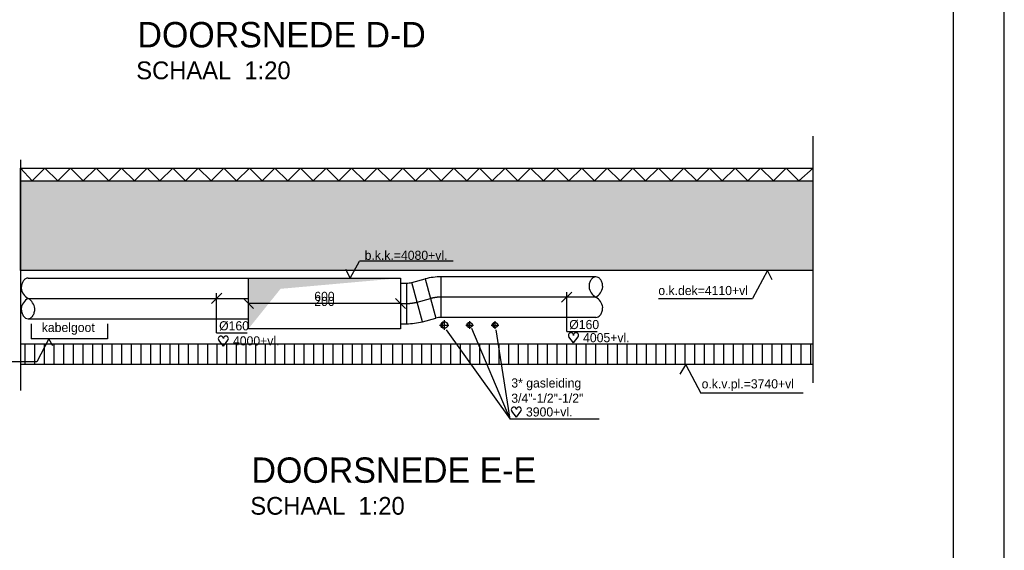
# Model space of a CAD drawing. Extents: x 25315 to 170951, y 867852 to 951952.
# Tile 117 of 119: x 151541 to 170951, y 910768 to 921223. Entities that reach past the tile are written whole.
import ezdxf
from ezdxf.enums import TextEntityAlignment as Align

# ---------------------------------------------------------------- set-up
doc = ezdxf.new("R2010")
doc.units = 0
doc.header["$LTSCALE"] = 100
for name, pattern in [('2322107', [2000, 1000, 1000]), ('CENTER2', [11.25, 7.5, -1.25, 1.25, -1.25]), ('CENTER4', [5, 3.125, -0.625, 0.625, -0.625])]:
    doc.linetypes.add(name, pattern=pattern)
doc.layers.get('0').update_dxf_attribs({"linetype": 'CONTINUOUS'})
for name, color, linetype in [('00KAD025', 2, 'CONTINUOUS'), ('00KAD070', 5, 'CONTINUOUS'), ('BOUW', 8, 'CONTINUOUS'), ('WL561---_AANVOER', 4, 'CONTINUOUS'), ('WL570---', 3, 'CONTINUOUS'), ('WL570---_HARTLIJN', 7, 'CONTINUOUS'), ('WL570---_RETOUR', 3, 'CONTINUOUS'), ('WL570---_TOEVOER', 3, 'CONTINUOUS'), ('WM561---', 1, 'CONTINUOUS'), ('WM570---', 1, 'CONTINUOUS')]:
    doc.layers.add(name, color=color, linetype=linetype)
doc.styles.add('BURO-018', font='BUROFONT.shx', dxfattribs={"height": 180})
doc.styles.add('BURO-035', font='BUROFONT.shx', dxfattribs={"height": 350})
doc.styles.add('BURO-050', font='BUROFONT.shx', dxfattribs={"height": 500})

# ---------------------------------------------------------------- blocks, each defined once
blk = doc.blocks.new('LU-2-KIZ')
at = {"color": 0, "linetype": 'CONTINUOUS'}
for p, q in [((-0.5, 0.5), (0.5, 0.5)), ((-0.5, -0.5), (-0.5, 0.5)), ((0.5, 0.5), (0.5, -0.5)), ((0.5, -0.5), (-0.5, -0.5))]:
    blk.add_line(p, q, dxfattribs=at)
for points in [[(-0.5, 0.5), (-0.2887, 0.2887), (0.5, 0.5)], [(-0.5, 0.5), (-0.2887, 0.2887), (-0.5, -0.5)]]:
    blk.add_solid(points, dxfattribs=at)
blk = doc.blocks.new('LU-1D-K-A0')
at = {"color": 0, "linetype": 'CONTINUOUS'}
for p, q in [((-0.5, 80), (0.5, 80)), ((-0.5, -80), (0.5, -80))]:
    blk.add_line(p, q, dxfattribs=at)
at = {"layer": 'WL570---_HARTLIJN', "linetype": 'CENTER2'}
blk.add_line((-0.5, 0), (0.5, 0), dxfattribs=at)
blk = doc.blocks.new('LU-1-KB')
at = {"color": 0, "linetype": 'CONTINUOUS'}
for points in [[(0.168, 0.25, 0.068022), (0.155, 0.349, 0.080261), (0.119, 0.427, 0.107085), (0.061, 0.483, 0.138897), (0, 0.5, 0.138897), (-0.061, 0.483, 0.107085), (-0.119, 0.427, 0.080261), (-0.155, 0.349, 0.068022), (-0.168, 0.25, 0.068022)], [(0, -0.5, 0.138897), (0.061, -0.483, 0.107085), (0.119, -0.427, 0.080261), (0.155, -0.349, 0.068022), (0.168, -0.25, 0.068022)]]:
    blk.add_lwpolyline(points, format="xyb", dxfattribs=at)
for centre, start, end in [((0.167, 0.294), 187.4594, 240.3817), ((-0.167, 0.294), 299.6183, 352.5406), ((-0.167, -0.294), 7.4594, 60.3817)]:
    blk.add_arc(centre, 0.338, start, end, dxfattribs=at)
blk = doc.blocks.new('TR-LIZ')
at = {"color": 0, "linetype": 'CONTINUOUS'}
blk.add_circle((0, 0), 0.5, dxfattribs=at)
for centre, radius, start, end in [((0, 0), 0.4, 90, 270), ((0.02, 0), 0.4, 92.4503, 267.5497), ((0.04, 0), 0.402, 95.0009, 264.9991), ((0.05, 0), 0.404, 97.6518, 262.3482), ((0.07, 0), 0.407, 100.4024, 259.5976), ((0.09, 0), 0.411, 103.2521, 256.7479)]:
    blk.add_arc(centre, radius, start, end, dxfattribs=at)
at = {"layer": 'WL570---_HARTLIJN', "linetype": 'CENTER4'}
for p, q in [((-0.7, 0), (0.7, 0)), ((0, 0.7), (0, -0.7))]:
    blk.add_line(p, q, dxfattribs=at)
blk = doc.blocks.new('LU-1D-B-1-A0FA0')
at = {"color": 0, "linetype": 'CONTINUOUS'}
for p, q in [((-21.1, 80), (-21.1, -80)), ((41.1, -71.8), (-0.4, 82.7))]:
    blk.add_line(p, q, dxfattribs=at)
for radius in [80, 240]:
    blk.add_arc((-21.1, 160), radius, 270, 285, dxfattribs=at)
at = {"layer": 'WL570---_HARTLIJN', "linetype": 'CENTER4'}
blk.add_arc((-21.1, 160), 160, 270, 285, dxfattribs=at)
blk = doc.blocks.new('*U243', base_point=(155423, 609358))
at = {"color": 0, "linetype": 'CONTINUOUS'}
for p, q in [((155323, 609659), (155523, 609858)), ((155423, 609078), (155423, 609858)), ((155423, 609078), (156023, 609078))]:
    blk.add_line(p, q, dxfattribs=at)
at = {"layer": 'WM570---', "linetype": 'CONTINUOUS', "style": 'BURO-018'}
blk.add_text('%%c160', height=180, dxfattribs=at).set_placement((155473, 609128))
blk = doc.blocks.new('HART')
at = {"color": 1}
for q in [(-39.7, 52.4), (39.7, 52.4)]:
    blk.add_line((0, 0), q, dxfattribs=at)
for centre, start, end in [((-22.1, 65.7), 0, 217.18669), ((22.1, 65.7), 322.81331, 180)]:
    blk.add_arc(centre, 22.1, start, end, dxfattribs=at)

msp = doc.modelspace()

# ---------------------------------------------------------------- hatches: boundary and pattern name
at = {"layer": 'BOUW'}
h = msp.add_hatch(dxfattribs=at)
h.set_pattern_fill('AR-SAND', color=256, scale=5, style=0)
h.set_pattern_definition([(37.5, (32350.45, 321742.6), (-8.000156, 244.70662), [0, -193.04, 0, -215.9, 0, -206.375]), (7.5, (32350.45, 321742.6), (224.76164, 358.41255), [0, -104.14, 0, -173.99, 0, -66.675]), (327.5, (32194.24, 321742.6), (395.496185, 0.71859), [0, -63.5, 0, -228.6, 0, -298.45]), (317.5, (32194.24, 321742.6), (381.77823, 111.46466), [0, -31.75, 0, -149.86, 0, -171.45])])
h.paths.add_polyline_path([(151558.3, 918049.2), (151558.3, 916281.6), (167183.3, 916281.6), (167183.3, 918049.2), (163058.1, 918049.2)])

# ---------------------------------------------------------------- linework, layer by layer
at = {"layer": '00KAD025', "linetype": 'CONTINUOUS'}
msp.add_line((170950.7, 867852.4), (170950.7, 951952.4), dxfattribs=at)
at = {"layer": '00KAD070', "linetype": 'CONTINUOUS'}
msp.add_line((169950.7, 868852.4), (169950.7, 950952.4), dxfattribs=at)
at = {"layer": 'BOUW'}
for p, q in [((167175, 918925.5), (167175, 914068.4)), ((151558.3, 918462), (151558.3, 913914.2)), ((151558.3, 918299.2), (163058.1, 918299.2)), ((151558.3, 916281.6), (151558.3, 918299.2)), ((163058.1, 918299.2), (167183.3, 918299.2)), ((151558.3, 918049.2), (163058.1, 918049.2)), ((163058.1, 918049.2), (167183.3, 918049.2)), ((167183.3, 916281.6), (151558.3, 916281.6)), ((167175, 914831.6), (151558.3, 914831.6)), ((167175, 914431.6), (151558.3, 914431.6))]:
    msp.add_line(p, q, dxfattribs=at)
at = {"layer": 'WL570---', "color": 6}
for p, q in [((151769.5, 915231.6), (151769.5, 914931.6)), ((153269.5, 915231.6), (153269.5, 914931.6)), ((153269.5, 914931.6), (151769.5, 914931.6))]:
    msp.add_line(p, q, dxfattribs=at)
at = {"layer": 'WM561---', "color": 9}
for p, q in [((151558.3, 918299.2), (151787.3, 918049.2)), ((151787.3, 918049.2), (152039.2, 918299.2)), ((152039.2, 918299.2), (152291.1, 918049.2)), ((152290.9, 918049.2), (152542.9, 918299.2)), ((152542.9, 918299.2), (152794.8, 918049.2)), ((152794.8, 918049.2), (153046.7, 918299.2)), ((153046.7, 918299.2), (153298.6, 918049.2)), ((153298.6, 918049.2), (153550.6, 918299.2)), ((153550.6, 918299.2), (153802.5, 918049.2)), ((153802.5, 918049.2), (154054.4, 918299.2)), ((154054.4, 918299.2), (154306.3, 918049.2)), ((154306.3, 918049.2), (154558.3, 918299.2)), ((154558.3, 918299.2), (154810.2, 918049.2)), ((154810.2, 918049.2), (155062.1, 918299.2)), ((155062.1, 918299.2), (155314, 918049.2)), ((155314, 918049.2), (155566, 918299.2)), ((155566, 918299.2), (155817.9, 918049.2)), ((155817.9, 918049.2), (156069.8, 918299.2)), ((156069.8, 918299.2), (156321.8, 918049.2)), ((156321.8, 918049.2), (156573.7, 918299.2)), ((156573.7, 918299.2), (156825.6, 918049.2)), ((156825.6, 918049.2), (157077.5, 918299.2)), ((157077.5, 918299.2), (157329.5, 918049.2)), ((157329.5, 918049.2), (157581.4, 918299.2)), ((157581.4, 918299.2), (157833.3, 918049.2)), ((157833.3, 918049.2), (158085.2, 918299.2)), ((158085.2, 918299.2), (158337.2, 918049.2)), ((158337.2, 918049.2), (158589.1, 918299.2)), ((158589.1, 918299.2), (158841, 918049.2)), ((158841, 918049.2), (159093, 918299.2)), ((159093, 918299.2), (159344.9, 918049.2)), ((159344.9, 918049.2), (159596.8, 918299.2)), ((159596.8, 918299.2), (159848.7, 918049.2)), ((159848.7, 918049.2), (160100.7, 918299.2)), ((160100.7, 918299.2), (160352.6, 918049.2)), ((160352.6, 918049.2), (160604.5, 918299.2)), ((160604.5, 918299.2), (160856.4, 918049.2)), ((160856.4, 918049.2), (161108.4, 918299.2)), ((161108.4, 918299.2), (161360.3, 918049.2)), ((161360.3, 918049.2), (161612.2, 918299.2)), ((161612.2, 918299.2), (161864.1, 918049.2)), ((161864.1, 918049.2), (162116.1, 918299.2)), ((162116.1, 918299.2), (162368, 918049.2)), ((162368, 918049.2), (162619.9, 918299.2)), ((162619.9, 918299.2), (162871.9, 918049.2)), ((162871.9, 918049.2), (163123.8, 918299.2)), ((163123.8, 918299.2), (163375.7, 918049.2)), ((163375.7, 918049.2), (163627.6, 918299.2)), ((163627.6, 918299.2), (163879.6, 918049.2)), ((163879.6, 918049.2), (164131.5, 918299.2)), ((164131.5, 918299.2), (164383.4, 918049.2)), ((164383.4, 918049.2), (164635.3, 918299.2)), ((164635.3, 918299.2), (164887.3, 918049.2)), ((164887.3, 918049.2), (165139.2, 918299.2)), ((165139.2, 918299.2), (165391.1, 918049.2)), ((165391.1, 918049.2), (165643.1, 918299.2)), ((165643.1, 918299.2), (165895, 918049.2)), ((165895, 918049.2), (166146.9, 918299.2)), ((166146.9, 918299.2), (166398.8, 918049.2)), ((166398.8, 918049.2), (166650.8, 918299.2)), ((166650.8, 918299.2), (166902.7, 918049.2)), ((166902.7, 918049.2), (167183.3, 918299.2))]:
    msp.add_line(p, q, dxfattribs=at)
at = {"layer": 'WM561---'}
for p, q in [((160088, 916463.3), (158237.3, 916463.3)), ((164135.1, 915728.4), (165987.8, 915728.4)), ((151876.5, 914484.6), (148709.8, 914484.6)), ((166983.6, 913866.9), (164967.9, 913866.9))]:
    msp.add_line(p, q, dxfattribs=at)
at = {"layer": 'WM570---'}
for p, q in [((158058.9, 916131.6), (158237.3, 916463.3)), ((157965.1, 916310.1), (158058.9, 916131.6)), ((166285.3, 916281.6), (165987.8, 915728.4)), ((166373.3, 916096.6), (166285.3, 916281.6)), ((159950.6, 915113.9), (161209.5, 913351.4)), ((161209.5, 913351.4), (160455.1, 915140.6)), ((161209.5, 913351.4), (160932.7, 915109.4)), ((152116.9, 914931.6), (151876.5, 914484.6)), ((152196.4, 914793.8), (152116.9, 914931.6)), ((164558.3, 914235.6), (164670.4, 914420)), ((164670.4, 914420), (164967.9, 913866.9)), ((162963.8, 913351.4), (161209.5, 913351.4))]:
    msp.add_line(p, q, dxfattribs=at)
at = {"layer": 'WM570---', "linetype": 'CONTINUOUS'}
for p, q in [((156149.2, 915531.9), (155949.8, 915731.3)), ((159049.5, 915631.6), (156049.5, 915631.6)), ((159149.2, 915531.9), (158949.8, 915731.3))]:
    msp.add_line(p, q, dxfattribs=at)
at = {"layer": 'WM570---', "color": 8}
for p, q in [((151650.8, 914431.6), (151650.8, 914831.6)), ((151841.3, 914431.6), (151841.3, 914831.6)), ((152031.8, 914431.6), (152031.8, 914831.6)), ((152222.3, 914431.6), (152222.3, 914831.6)), ((152412.8, 914431.6), (152412.8, 914831.6)), ((152603.3, 914431.6), (152603.3, 914831.6)), ((152793.8, 914431.6), (152793.8, 914831.6)), ((152984.3, 914431.6), (152984.3, 914831.6)), ((153174.8, 914431.6), (153174.8, 914831.6)), ((153365.3, 914431.6), (153365.3, 914831.6)), ((153555.8, 914431.6), (153555.8, 914831.6)), ((153746.3, 914431.6), (153746.3, 914831.6)), ((153936.8, 914431.6), (153936.8, 914831.6)), ((154127.3, 914431.6), (154127.3, 914831.6)), ((154317.8, 914431.6), (154317.8, 914831.6)), ((154508.3, 914431.6), (154508.3, 914831.6)), ((154675.2, 914431.6), (154675.2, 914831.6)), ((154865.7, 914431.6), (154865.7, 914831.6)), ((155056.2, 914431.6), (155056.2, 914831.6)), ((155246.7, 914431.6), (155246.7, 914831.6)), ((155437.2, 914431.6), (155437.2, 914831.6)), ((155627.7, 914431.6), (155627.7, 914831.6)), ((155818.2, 914431.6), (155818.2, 914831.6)), ((156008.7, 914431.6), (156008.7, 914831.6)), ((156199.2, 914431.6), (156199.2, 914831.6)), ((156389.7, 914431.6), (156389.7, 914831.6)), ((156580.2, 914431.6), (156580.2, 914831.6)), ((156770.7, 914431.6), (156770.7, 914831.6)), ((156961.2, 914431.6), (156961.2, 914831.6)), ((157151.7, 914431.6), (157151.7, 914831.6)), ((157342.2, 914431.6), (157342.2, 914831.6)), ((157532.7, 914431.6), (157532.7, 914831.6)), ((157723.2, 914431.6), (157723.2, 914831.6)), ((157913.7, 914431.6), (157913.7, 914831.6)), ((158104.2, 914431.6), (158104.2, 914831.6)), ((158294.7, 914431.6), (158294.7, 914831.6)), ((158485.2, 914431.6), (158485.2, 914831.6)), ((158675.7, 914431.6), (158675.7, 914831.6)), ((158896.4, 914431.6), (158896.4, 914831.6)), ((159086.9, 914431.6), (159086.9, 914831.6)), ((159277.4, 914431.6), (159277.4, 914831.6)), ((159467.9, 914431.6), (159467.9, 914831.6)), ((159658.4, 914431.6), (159658.4, 914831.6)), ((159848.9, 914431.6), (159848.9, 914831.6)), ((160039.4, 914431.6), (160039.4, 914831.6)), ((160229.9, 914431.6), (160229.9, 914831.6)), ((160420.4, 914431.6), (160420.4, 914831.6)), ((160610.9, 914431.6), (160610.9, 914831.6)), ((160801.4, 914431.6), (160801.4, 914831.6)), ((160991.9, 914431.6), (160991.9, 914831.6)), ((161182.4, 914431.6), (161182.4, 914831.6)), ((161372.9, 914431.6), (161372.9, 914831.6)), ((161563.4, 914431.6), (161563.4, 914831.6)), ((161753.9, 914431.6), (161753.9, 914831.6)), ((161944.4, 914431.6), (161944.4, 914831.6)), ((162134.9, 914431.6), (162134.9, 914831.6)), ((162325.4, 914431.6), (162325.4, 914831.6)), ((162515.9, 914431.6), (162515.9, 914831.6)), ((162706.4, 914431.6), (162706.4, 914831.6)), ((162896.9, 914431.6), (162896.9, 914831.6)), ((163133.6, 914431.6), (163133.6, 914831.6)), ((163324.1, 914431.6), (163324.1, 914831.6)), ((163514.6, 914431.6), (163514.6, 914831.6)), ((163705.1, 914431.6), (163705.1, 914831.6)), ((163895.6, 914431.6), (163895.6, 914831.6)), ((164086.1, 914431.6), (164086.1, 914831.6)), ((164276.6, 914431.6), (164276.6, 914831.6)), ((164467.1, 914431.6), (164467.1, 914831.6)), ((164657.6, 914431.6), (164657.6, 914831.6)), ((164848.1, 914431.6), (164848.1, 914831.6)), ((165038.6, 914431.6), (165038.6, 914831.6)), ((165229.1, 914431.6), (165229.1, 914831.6)), ((165419.6, 914431.6), (165419.6, 914831.6)), ((165610.1, 914431.6), (165610.1, 914831.6)), ((165800.6, 914431.6), (165800.6, 914831.6)), ((165991.1, 914431.6), (165991.1, 914831.6)), ((166181.6, 914431.6), (166181.6, 914831.6)), ((166372.1, 914431.6), (166372.1, 914831.6)), ((166562.6, 914431.6), (166562.6, 914831.6)), ((166753.1, 914431.6), (166753.1, 914831.6)), ((166943.6, 914431.6), (166943.6, 914831.6)), ((167134.1, 914431.6), (167134.1, 914831.6)), ((152412.8, 914431.6), (152412.8, 914601.6)), ((152603.3, 914431.6), (152603.3, 914601.6)), ((156580.2, 914431.6), (156580.2, 914601.6)), ((156770.7, 914431.6), (156770.7, 914601.6)), ((160801.4, 914431.6), (160801.4, 914601.6)), ((160991.9, 914431.6), (160991.9, 914601.6)), ((165038.6, 914431.6), (165038.6, 914601.6)), ((165229.1, 914431.6), (165229.1, 914601.6))]:
    msp.add_line(p, q, dxfattribs=at)

# ---------------------------------------------------------------- block references
at = {"layer": 'WL561---_AANVOER', "linetype": '2322107'}
for p, xscale, yscale, zscale in [((159909.5, 915206.6), 134.4999999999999, 134.4999999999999, 134.4999999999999), ((160409.5, 915206.6), 106.5, 106.5, 106.5), ((160909.5, 915206.6), 106.5, 106.5, 106.5)]:
    msp.add_blockref('TR-LIZ', p, dxfattribs=dict(at, xscale=xscale, yscale=yscale, zscale=zscale))
at = {"layer": 'WL570---_TOEVOER', "linetype": 'CONTINUOUS'}
for name, p, xscale, yscale, zscale, rotation in [('LU-1D-B-1-A0FA0', (159741.3, 915756.6), 5, 5, 5, 180), ('LU-1D-K-A0', (161372.8, 915756.6), 3052.358556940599, 5, 5, 180), ('LU-1-KB', (151705.7, 915731.6), 800, 800, 800, 180), ('LU-1D-K-A0', (159508, 915694.1), 272.3189170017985, 5, 5, 15.00000000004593)]:
    msp.add_blockref(name, p, dxfattribs=dict(at, xscale=xscale, yscale=yscale, zscale=zscale, rotation=rotation))
for name, p, xscale, yscale, zscale in [('LU-1-KB', (162898.9, 915756.6), 800, 800, 800), ('LU-1D-K-A0', (153877.6, 915731.6), 4343.832282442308, 5, 5), ('LU-2-KIZ', (157549.5, 915631.6), 3000, 1000, 5), ('LU-1D-K-A0', (159109.5, 915631.6), 119.9326175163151, 5, 5), ('LU-1D-B-1-A0FA0', (159274.7, 915631.6), 5, 5, 5)]:
    msp.add_blockref(name, p, dxfattribs=dict(at, xscale=xscale, yscale=yscale, zscale=zscale))
at = {"layer": 'WM570---'}
for p in [(155422.8, 915331.6), (162324.6, 915356.6)]:
    msp.add_blockref('*U243', p, dxfattribs=at)
at = {"layer": 'WM570---', "xscale": 2.25, "yscale": 2.25, "zscale": 2.25}
for p in [(155556.1, 914792.7), (162457.8, 914855.4), (161332.2, 913392.4)]:
    msp.add_blockref('HART', p, dxfattribs=at)

# ---------------------------------------------------------------- texts
at = {"layer": 'WL570---', "color": 1, "style": 'BURO-018'}
msp.add_text('kabelgoot', height=180, dxfattribs=at).set_placement((151976.5, 915069.3))
at = {"layer": 'WL570---_RETOUR', "color": 1, "style": 'BURO-018'}
msp.add_text('b.k.k.=4080+vl.', height=180, dxfattribs=at).set_placement((158341.3, 916491))
at = {"layer": 'WM561---', "color": 1, "style": 'BURO-018'}
for s, p in [('o.k.dek=4110+vl', (164130.5, 915797.3)), ('o.k.v.pl.=3740+vl', (164984.1, 913957.9))]:
    msp.add_text(s, height=180, dxfattribs=at).set_placement(p)
at = {"layer": 'WM570---', "color": 4, "style": 'BURO-050'}
for s, p in [('DOORSNEDE D-D', (153862.9, 920678.4)), ('DOORSNEDE E-E', (156111.4, 912097.4))]:
    msp.add_text(s, height=500, dxfattribs=at).set_placement(p)
at = {"layer": 'WM570---', "color": 3, "style": 'BURO-035'}
for p in [(153838.7, 920050.2), (156087.2, 911469.2)]:
    msp.add_text('SCHAAL  1:20', height=350, dxfattribs=at).set_placement(p)
at = {"layer": 'WM570---', "linetype": 'CONTINUOUS', "style": 'BURO-018'}
for s, p in [('200', (157548.7, 915581.6)), ('600', (157548.7, 915681.6))]:
    msp.add_text(s, height=180, dxfattribs=at).set_placement(p, align=Align.CENTER)
at = {"layer": 'WM570---', "color": 1, "style": 'BURO-018'}
for s, p in [('4000+vl.', (155745.5, 914804.9)), ('4005+vl.', (162647.2, 914867.6)), ('3* gasleiding', (161232.3, 913975)), ('3/4"-1/2"-1/2"', (161232.3, 913675)), ('3900+vl.', (161521.6, 913404.6))]:
    msp.add_text(s, height=180, dxfattribs=at).set_placement(p)

doc.saveas('drawing.dxf')
